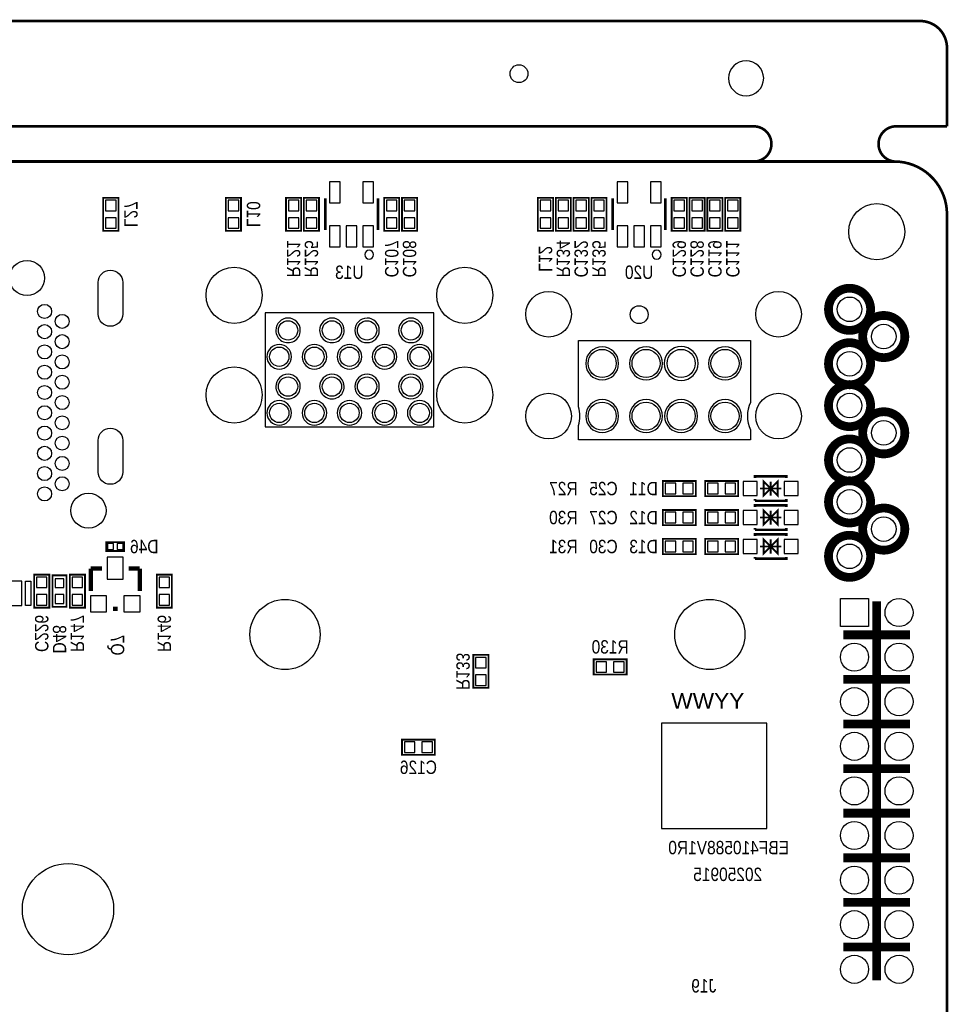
# Model space of a CAD drawing. Extents: x 0 to 155, y -8 to 98.
# Tile 5 of 5: x 97 to 150, y 42 to 98. Entities that reach past the tile are written whole.
import ezdxf
from ezdxf.enums import TextEntityAlignment as Align

# ---------------------------------------------------------------- set-up
doc = ezdxf.new("R2010")
doc.units = 0
doc.layers.add('DXF', color=140, linetype='CONTINUOUS')

msp = doc.modelspace()

# ---------------------------------------------------------------- linework, layer by layer
at = {"layer": 'DXF'}
for points, const_width in [([(1.524, 98.000058), (148.475954, 98.000058)], 0.1524), ([(149.999954, 96.476058), (149.999954, 92.00007)], 0.1524), ([(78.999842, 92.00007), (138.999976, 92.00007)], 0.1524), ([(149.999954, 92.00007), (146.99996, 92.00007)], 0.1524), ([(101.9302, 87.9348), (101.9302, 86.0552), (102.7938, 86.0552), (102.7938, 87.9348), (101.9302, 87.9348)], 0.1016), ([(109.7788, 86.0552), (109.7788, 87.9348), (108.9152, 87.9348), (108.9152, 86.0552), (109.7788, 86.0552)], 0.1016), ([(113.2078, 86.0552), (113.2078, 87.9348), (112.3442, 87.9348), (112.3442, 86.0552), (113.2078, 86.0552)], 0.1016), ([(114.2238, 86.0552), (114.2238, 87.9348), (113.3602, 87.9348), (113.3602, 86.0552), (114.2238, 86.0552)], 0.1016), ([(114.577876, 87.894922), (114.577876, 86.095078)], 0.150114), ([(117.578124, 86.095078), (117.578124, 87.894922)], 0.150114), ([(118.7958, 86.0552), (118.7958, 87.9348), (117.9322, 87.9348), (117.9322, 86.0552), (118.7958, 86.0552)], 0.1016), ([(119.8118, 86.0552), (119.8118, 87.9348), (118.9482, 87.9348), (118.9482, 86.0552), (119.8118, 86.0552)], 0.1016), ([(127.5588, 86.0552), (127.5588, 87.9348), (126.6952, 87.9348), (126.6952, 86.0552), (127.5588, 86.0552)], 0.1016), ([(128.5748, 86.0552), (128.5748, 87.9348), (127.7112, 87.9348), (127.7112, 86.0552), (128.5748, 86.0552)], 0.1016), ([(128.7272, 87.9348), (128.7272, 86.0552), (129.5908, 86.0552), (129.5908, 87.9348), (128.7272, 87.9348)], 0.1016), ([(130.6068, 86.0552), (130.6068, 87.9348), (129.7432, 87.9348), (129.7432, 86.0552), (130.6068, 86.0552)], 0.1016), ([(130.960876, 87.894922), (130.960876, 86.095078)], 0.150114), ([(133.961124, 86.095078), (133.961124, 87.894922)], 0.150114), ([(135.1788, 86.0552), (135.1788, 87.9348), (134.3152, 87.9348), (134.3152, 86.0552), (135.1788, 86.0552)], 0.1016), ([(136.1948, 86.0552), (136.1948, 87.9348), (135.3312, 87.9348), (135.3312, 86.0552), (136.1948, 86.0552)], 0.1016), ([(137.2108, 86.0552), (137.2108, 87.9348), (136.3472, 87.9348), (136.3472, 86.0552), (137.2108, 86.0552)], 0.1016), ([(138.2268, 86.0552), (138.2268, 87.9348), (137.3632, 87.9348), (137.3632, 86.0552), (138.2268, 86.0552)], 0.1016), ([(135.6868, 71.8058), (133.8072, 71.8058), (133.8072, 70.9422), (135.6868, 70.9422), (135.6868, 71.8058)], 0.1016), ([(138.0998, 71.8058), (136.2202, 71.8058), (136.2202, 70.9422), (138.0998, 70.9422), (138.0998, 71.8058)], 0.1016), ([(139.054078, 71.973948), (139.054078, 72.074024), (140.853922, 72.074024), (140.853922, 71.973948)], 0.150114), ([(139.954, 71.374), (139.55395, 71.77405), (139.55395, 70.97395), (139.954, 71.374), (140.35405, 70.97395), (140.35405, 71.77405), (139.954, 71.374)], 0.100076), ([(139.954, 71.77405), (139.954, 70.97395)], 0.100076), ([(139.354052, 71.374), (140.553948, 71.374)], 0.100076), ([(139.054078, 70.673976), (140.853922, 70.673976), (140.853922, 70.774052)], 0.150114), ([(139.054078, 70.673976), (139.054078, 70.774052)], 0.150114), ([(135.6868, 70.1548), (133.8072, 70.1548), (133.8072, 69.2912), (135.6868, 69.2912), (135.6868, 70.1548)], 0.1016), ([(138.0998, 70.1548), (136.2202, 70.1548), (136.2202, 69.2912), (138.0998, 69.2912), (138.0998, 70.1548)], 0.1016), ([(139.054078, 70.322948), (139.054078, 70.423024), (140.853922, 70.423024), (140.853922, 70.322948)], 0.150114), ([(139.954, 69.723), (139.55395, 70.12305), (139.55395, 69.32295), (139.954, 69.723), (140.35405, 69.32295), (140.35405, 70.12305), (139.954, 69.723)], 0.100076), ([(139.954, 70.12305), (139.954, 69.32295)], 0.100076), ([(139.354052, 69.723), (140.553948, 69.723)], 0.100076), ([(139.054078, 69.022976), (140.853922, 69.022976), (140.853922, 69.123052)], 0.150114), ([(139.054078, 69.022976), (139.054078, 69.123052)], 0.150114), ([(135.6868, 68.5038), (133.8072, 68.5038), (133.8072, 67.6402), (135.6868, 67.6402), (135.6868, 68.5038)], 0.1016), ([(138.0998, 68.5038), (136.2202, 68.5038), (136.2202, 67.6402), (138.0998, 67.6402), (138.0998, 68.5038)], 0.1016), ([(139.054078, 68.671948), (139.054078, 68.772024), (140.853922, 68.772024), (140.853922, 68.671948)], 0.150114), ([(139.954, 68.072), (139.55395, 68.47205), (139.55395, 67.67195), (139.954, 68.072), (140.35405, 67.67195), (140.35405, 68.47205), (139.954, 68.072)], 0.100076), ([(139.954, 68.47205), (139.954, 67.67195)], 0.100076), ([(102.108, 68.326), (103.124, 68.326), (103.124, 67.818), (102.108, 67.818), (102.108, 68.326)], 0.1016), ([(139.354052, 68.072), (140.553948, 68.072)], 0.100076), ([(139.054078, 67.371976), (140.853922, 67.371976), (140.853922, 67.472052)], 0.150114), ([(139.054078, 67.371976), (139.054078, 67.472052)], 0.150114), ([(101.854, 66.8147), (101.219, 66.8147)], 0.254), ([(101.219, 66.8147), (101.219, 65.5447)], 0.254), ([(103.378, 66.8147), (104.013, 66.8147)], 0.254), ([(104.013, 66.8147), (104.013, 65.5447)], 0.254), ([(97.9932, 66.4718), (97.9932, 64.5922), (98.8568, 64.5922), (98.8568, 66.4718), (97.9932, 66.4718)], 0.1016), ([(99.04095, 66.431922), (99.04095, 64.632078), (99.84105, 64.632078), (99.84105, 66.431922), (99.04095, 66.431922)], 0.100076), ([(100.8888, 64.5922), (100.8888, 66.4718), (100.0252, 66.4718), (100.0252, 64.5922), (100.8888, 64.5922)], 0.1016), ([(104.9782, 66.4718), (104.9782, 64.5922), (105.8418, 64.5922), (105.8418, 66.4718), (104.9782, 66.4718)], 0.1016), ([(145.999962, 64.943228), (145.999962, 43.363388)], 0.500126), ([(102.743, 64.5287), (102.489, 64.5287)], 0.254), ([(144.100042, 63.043308), (147.899882, 63.043308)], 0.500126), ([(123.8758, 60.0202), (123.8758, 61.8998), (123.0122, 61.8998), (123.0122, 60.0202), (123.8758, 60.0202)], 0.1016), ([(131.7498, 61.6458), (129.8702, 61.6458), (129.8702, 60.7822), (131.7498, 60.7822), (131.7498, 61.6458)], 0.1016), ([(144.100042, 60.503308), (147.899882, 60.503308)], 0.500126), ([(144.100042, 57.963308), (147.899882, 57.963308)], 0.500126), ([(120.8278, 57.0738), (118.9482, 57.0738), (118.9482, 56.2102), (120.8278, 56.2102), (120.8278, 57.0738)], 0.1016), ([(144.100042, 55.423308), (147.899882, 55.423308)], 0.500126), ([(144.100042, 52.883308), (147.899882, 52.883308)], 0.500126), ([(144.100042, 50.343308), (147.899882, 50.343308)], 0.500126), ([(144.100042, 47.803308), (147.899882, 47.803308)], 0.500126), ([(144.100042, 45.263308), (147.899882, 45.263308)], 0.500126)]:
    msp.add_lwpolyline(points, dxfattribs=dict(at, const_width=const_width))
for points, const_width in [([(148.475954, 98.000058, -0.414214), (149.999954, 96.476058)], 0.1524), ([(138.999976, 90.000074, 0.999992), (138.999976, 92.00007)], 0.150114), ([(146.99996, 90.000074, -0.899993), (146.99996, 92.00007)], 0.150114), ([(2.999994, 0), (146.99996, 0, 0.414214), (149.999954, 2.999994), (149.999954, 87.00008, 0.414214), (146.99996, 90.000074), (2.999994, 90.000074, 0.414214), (0, 87.00008), (0, 2.999994, 0.414214), (2.999994, 0)], 0.1524), ([(145.649696, 81.581498, 0.999993), (143.249904, 81.581498, 1.000007), (145.649696, 81.581498)], 0.500126), ([(147.5994, 80.03159, 1), (145.199608, 80.03159, 1), (147.5994, 80.03159)], 0.500126), ([(145.649696, 78.481682, 1.000007), (143.249904, 78.481682, 0.999993), (145.649696, 78.481682)], 0.500126), ([(145.649696, 76.097384, 0.999993), (143.249904, 76.097384, 1.000007), (145.649696, 76.097384)], 0.500126), ([(147.5994, 74.547476, 1), (145.199608, 74.547476, 1), (147.5994, 74.547476)], 0.500126), ([(145.649696, 72.997568, 1.000007), (143.249904, 72.997568, 0.999993), (145.649696, 72.997568)], 0.500126), ([(145.649696, 70.61327, 0.999993), (143.249904, 70.61327, 1.000007), (145.649696, 70.61327)], 0.500126), ([(147.5994, 69.063362, 1), (145.199608, 69.063362, 1), (147.5994, 69.063362)], 0.500126), ([(145.649696, 67.513454, 1.000007), (143.249904, 67.513454, 0.999993), (145.649696, 67.513454)], 0.500126)]:
    msp.add_lwpolyline(points, format="xyb", dxfattribs=dict(at, const_width=const_width))
msp.add_lwpolyline([(139.556998, 94.742, 1), (137.557002, 94.742, 1), (139.556998, 94.742)], format="xyb", dxfattribs=at)
for points in [[(115.42776, 87.645494), (115.42776, 88.844374), (114.82832, 88.844374), (114.82832, 87.645494)], [(117.32768, 87.645494), (117.32768, 88.844374), (116.72824, 88.844374), (116.72824, 87.645494)], [(131.81076, 87.645494), (131.81076, 88.844374), (131.21132, 88.844374), (131.21132, 87.645494)], [(133.71068, 87.645494), (133.71068, 88.844374), (133.11124, 88.844374), (133.11124, 87.645494)], [(102.66172, 87.794592), (102.06228, 87.794592), (102.06228, 87.195152), (102.66172, 87.195152)], [(109.04728, 87.195152), (109.64672, 87.195152), (109.64672, 87.794592), (109.04728, 87.794592)], [(112.47628, 87.195152), (113.07572, 87.195152), (113.07572, 87.794592), (112.47628, 87.794592)], [(113.49228, 87.195152), (114.09172, 87.195152), (114.09172, 87.794592), (113.49228, 87.794592)], [(118.06428, 87.195152), (118.66372, 87.195152), (118.66372, 87.794592), (118.06428, 87.794592)], [(119.08028, 87.195152), (119.67972, 87.195152), (119.67972, 87.794592), (119.08028, 87.794592)], [(126.82728, 87.195152), (127.42672, 87.195152), (127.42672, 87.794592), (126.82728, 87.794592)], [(127.84328, 87.195152), (128.44272, 87.195152), (128.44272, 87.794592), (127.84328, 87.794592)], [(129.45872, 87.794592), (128.85928, 87.794592), (128.85928, 87.195152), (129.45872, 87.195152)], [(129.87528, 87.195152), (130.47472, 87.195152), (130.47472, 87.794592), (129.87528, 87.794592)], [(134.44728, 87.195152), (135.04672, 87.195152), (135.04672, 87.794592), (134.44728, 87.794592)], [(135.46328, 87.195152), (136.06272, 87.195152), (136.06272, 87.794592), (135.46328, 87.794592)], [(136.47928, 87.195152), (137.07872, 87.195152), (137.07872, 87.794592), (136.47928, 87.794592)], [(137.49528, 87.195152), (138.09472, 87.195152), (138.09472, 87.794592), (137.49528, 87.794592)], [(102.66172, 86.794848), (102.06228, 86.794848), (102.06228, 86.195408), (102.66172, 86.195408)], [(109.04728, 86.195408), (109.64672, 86.195408), (109.64672, 86.794848), (109.04728, 86.794848)], [(112.47628, 86.195408), (113.07572, 86.195408), (113.07572, 86.794848), (112.47628, 86.794848)], [(113.49228, 86.195408), (114.09172, 86.195408), (114.09172, 86.794848), (113.49228, 86.794848)], [(118.06428, 86.195408), (118.66372, 86.195408), (118.66372, 86.794848), (118.06428, 86.794848)], [(119.08028, 86.195408), (119.67972, 86.195408), (119.67972, 86.794848), (119.08028, 86.794848)], [(126.82728, 86.195408), (127.42672, 86.195408), (127.42672, 86.794848), (126.82728, 86.794848)], [(127.84328, 86.195408), (128.44272, 86.195408), (128.44272, 86.794848), (127.84328, 86.794848)], [(129.45872, 86.794848), (128.85928, 86.794848), (128.85928, 86.195408), (129.45872, 86.195408)], [(129.87528, 86.195408), (130.47472, 86.195408), (130.47472, 86.794848), (129.87528, 86.794848)], [(134.44728, 86.195408), (135.04672, 86.195408), (135.04672, 86.794848), (134.44728, 86.794848)], [(135.46328, 86.195408), (136.06272, 86.195408), (136.06272, 86.794848), (135.46328, 86.794848)], [(136.47928, 86.195408), (137.07872, 86.195408), (137.07872, 86.794848), (136.47928, 86.794848)], [(137.49528, 86.195408), (138.09472, 86.195408), (138.09472, 86.794848), (137.49528, 86.794848)], [(115.42776, 85.145626), (115.42776, 86.344506), (114.82832, 86.344506), (114.82832, 85.145626)], [(116.37772, 85.145626), (116.37772, 86.344506), (115.77828, 86.344506), (115.77828, 85.145626)], [(117.32768, 85.145626), (117.32768, 86.344506), (116.72824, 86.344506), (116.72824, 85.145626)], [(131.81076, 85.145626), (131.81076, 86.344506), (131.21132, 86.344506), (131.21132, 85.145626)], [(132.76072, 85.145626), (132.76072, 86.344506), (132.16128, 86.344506), (132.16128, 85.145626)], [(133.71068, 85.145626), (133.71068, 86.344506), (133.11124, 86.344506), (133.11124, 85.145626)], [(120.758966, 74.880978), (120.758966, 81.381092), (111.158782, 81.381092), (111.158782, 74.880978)], [(134.546848, 71.07428), (134.546848, 71.67372), (133.947408, 71.67372), (133.947408, 71.07428)], [(135.546592, 71.07428), (135.546592, 71.67372), (134.947152, 71.67372), (134.947152, 71.07428)], [(136.959848, 71.07428), (136.959848, 71.67372), (136.360408, 71.67372), (136.360408, 71.07428)], [(137.959592, 71.07428), (137.959592, 71.67372), (137.360152, 71.67372), (137.360152, 71.07428)], [(138.378946, 71.77405), (138.378946, 70.97395), (139.179046, 70.97395), (139.179046, 71.77405)], [(140.728954, 71.77405), (140.728954, 70.97395), (141.529054, 70.97395), (141.529054, 71.77405)], [(138.378946, 70.12305), (138.378946, 69.32295), (139.179046, 69.32295), (139.179046, 70.12305)], [(140.728954, 70.12305), (140.728954, 69.32295), (141.529054, 69.32295), (141.529054, 70.12305)], [(134.546848, 69.42328), (134.546848, 70.02272), (133.947408, 70.02272), (133.947408, 69.42328)], [(135.546592, 69.42328), (135.546592, 70.02272), (134.947152, 70.02272), (134.947152, 69.42328)], [(136.959848, 69.42328), (136.959848, 70.02272), (136.360408, 70.02272), (136.360408, 69.42328)], [(137.959592, 69.42328), (137.959592, 70.02272), (137.360152, 70.02272), (137.360152, 69.42328)], [(138.378946, 68.47205), (138.378946, 67.67195), (139.179046, 67.67195), (139.179046, 68.47205)], [(140.728954, 68.47205), (140.728954, 67.67195), (141.529054, 67.67195), (141.529054, 68.47205)], [(102.165912, 68.247006), (102.165912, 67.896994), (102.515924, 67.896994), (102.515924, 68.247006)], [(102.716076, 68.247006), (102.716076, 67.896994), (103.066088, 67.896994), (103.066088, 68.247006)], [(134.546848, 67.77228), (134.546848, 68.37172), (133.947408, 68.37172), (133.947408, 67.77228)], [(135.546592, 67.77228), (135.546592, 68.37172), (134.947152, 68.37172), (134.947152, 67.77228)], [(136.959848, 67.77228), (136.959848, 68.37172), (136.360408, 68.37172), (136.360408, 67.77228)], [(137.959592, 67.77228), (137.959592, 68.37172), (137.360152, 68.37172), (137.360152, 67.77228)], [(103.0732, 66.2051), (103.0732, 67.4751), (102.1588, 67.4751), (102.1588, 66.2051)], [(98.72472, 66.331592), (98.12528, 66.331592), (98.12528, 65.732152), (98.72472, 65.732152)], [(99.691063, 66.232151), (99.190937, 66.232151), (99.190937, 65.732025), (99.691063, 65.732025)], [(100.15728, 65.732152), (100.75672, 65.732152), (100.75672, 66.331592), (100.15728, 66.331592)], [(105.70972, 66.331592), (105.11028, 66.331592), (105.11028, 65.732152), (105.70972, 65.732152)], [(96.096074, 66.105024), (96.096074, 64.704976), (97.29597, 64.704976), (97.29597, 66.105024)], [(97.496122, 64.704976), (97.496122, 66.105024), (97.796096, 66.105024), (97.796096, 64.704976)], [(98.72472, 65.331848), (98.12528, 65.331848), (98.12528, 64.732408), (98.72472, 64.732408)], [(99.691063, 65.331975), (99.190937, 65.331975), (99.190937, 64.831849), (99.691063, 64.831849)], [(100.15728, 64.732408), (100.75672, 64.732408), (100.75672, 65.331848), (100.15728, 65.331848)], [(102.1207, 64.3509), (102.1207, 65.2653), (101.2063, 65.2653), (101.2063, 64.3509)], [(104.0257, 64.3509), (104.0257, 65.2653), (103.1113, 65.2653), (103.1113, 64.3509)], [(105.70972, 65.331848), (105.11028, 65.331848), (105.11028, 64.732408), (105.70972, 64.732408)], [(143.929989, 65.113281), (145.529935, 65.113281), (145.529935, 63.513335), (143.929989, 63.513335)], [(123.14428, 61.160152), (123.74372, 61.160152), (123.74372, 61.759592), (123.14428, 61.759592)], [(130.609848, 60.91428), (130.609848, 61.51372), (130.010408, 61.51372), (130.010408, 60.91428)], [(131.609592, 60.91428), (131.609592, 61.51372), (131.010152, 61.51372), (131.010152, 60.91428)], [(123.14428, 60.160408), (123.74372, 60.160408), (123.74372, 60.759848), (123.14428, 60.759848)], [(133.728206, 58.016394), (133.728206, 52.016406), (139.728194, 52.016406), (139.728194, 58.016394)], [(119.687848, 56.34228), (119.687848, 56.94172), (119.088408, 56.94172), (119.088408, 56.34228)], [(120.687592, 56.34228), (120.687592, 56.94172), (120.088152, 56.94172), (120.088152, 56.34228)]]:
    msp.add_lwpolyline(points, close=True, dxfattribs=at)
for points in [[(117.327934, 84.69503, 1), (116.828066, 84.69497, 1)], [(133.710934, 84.69503, 1), (133.211066, 84.69497, 1)], [(103.039418, 83.114388), (103.039418, 81.314544, -1), (101.63937, 81.314544), (101.63937, 83.114388, -1)], [(113.158778, 80.38211, 1), (111.75877, 80.38203, 1)], [(115.658138, 80.38211, 1), (114.25801, 80.38203, 1)], [(117.659658, 80.38211, 1), (116.25969, 80.38203, 1)], [(120.159018, 80.38211, 1), (118.75893, 80.38203, 1)], [(129.001774, 74.144124), (129.001774, 74.96683, 0.153457), (129.001774, 76.033122), (129.001774, 79.798418), (138.809222, 79.798418), (138.809222, 76.283312, 0.232159), (138.809222, 74.71664), (138.809222, 74.144124)], [(112.658398, 78.88097, 1), (111.25835, 78.88097, 1)], [(114.659918, 78.88097, 1), (113.25983, 78.88097, 1)], [(116.658898, 78.88097, 1), (115.25885, 78.88097, 1)], [(118.657878, 78.88097, 1), (117.25787, 78.88097, 1)], [(120.659398, 78.88097, 1), (119.25935, 78.88097, 1)], [(131.29514, 78.49997, 1), (129.41554, 78.49997, 1)], [(133.795262, 78.49997, 1), (131.915662, 78.49997, 1)], [(135.820658, 78.49997, 1), (133.890258, 78.49997, 1)], [(138.29538, 78.49997, 1), (136.41578, 78.49997, 1)], [(113.158778, 77.18171, 1), (111.75877, 77.18163, 1)], [(115.658138, 77.18171, 1), (114.25801, 77.18163, 1)], [(117.659658, 77.18171, 1), (116.25969, 77.18163, 1)], [(120.159018, 77.18171, 1), (118.75893, 77.18163, 1)], [(112.658398, 75.68057, 1), (111.25835, 75.68057, 1)], [(114.659918, 75.68057, 1), (113.25983, 75.68057, 1)], [(116.658898, 75.68057, 1), (115.25885, 75.68057, 1)], [(118.657878, 75.68057, 1), (117.25787, 75.68057, 1)], [(120.659398, 75.68057, 1), (119.25935, 75.68057, 1)], [(131.29514, 75.499976, 1), (129.41554, 75.499976, 1)], [(133.795262, 75.499976, 1), (131.915662, 75.499976, 1)], [(135.795258, 75.499976, 1), (133.915658, 75.499976, 1)], [(138.29538, 75.499976, 1), (136.41578, 75.499976, 1)], [(103.039418, 74.114152), (103.039418, 72.314308, -1), (101.63937, 72.314308), (101.63937, 74.114152, -1)]]:
    msp.add_lwpolyline(points, format="xyb", close=True, dxfattribs=at)
for centre, radius in [((125.615954, 95.000064), 0.508), ((145.999962, 86.000082), 1.599946), ((97.58934, 83.36407), 0.99949), ((109.387894, 82.38109), 1.6002), ((122.529854, 82.38109), 1.6002), ((127.305562, 81.300066), 1.299972), ((140.405358, 81.300066), 1.299972), ((144.4498, 81.581498), 0.700024), ((98.589338, 81.46415), 0.40005), ((132.461, 81.28), 0.508), ((99.589336, 80.895444), 0.40005), ((112.458754, 80.38211), 0.550037), ((114.958114, 80.38211), 0.550037), ((116.959634, 80.38211), 0.550037), ((119.458994, 80.38211), 0.550037), ((98.589338, 80.309212), 0.40005), ((146.399504, 80.03159), 0.700024), ((99.589336, 79.739236), 0.40005), ((98.589338, 79.154274), 0.40005), ((111.958374, 78.88097), 0.550037), ((113.959894, 78.88097), 0.550037), ((115.958874, 78.88097), 0.550037), ((117.957854, 78.88097), 0.550037), ((119.959374, 78.88097), 0.550037), ((130.35534, 78.49997), 0.799973), ((132.855462, 78.49997), 0.799973), ((134.855458, 78.49997), 0.799973), ((137.35558, 78.49997), 0.799973), ((144.4498, 78.481682), 0.700024), ((99.589336, 78.583282), 0.40005), ((98.589338, 77.999336), 0.40005), ((109.387894, 76.70165), 1.6002), ((122.529854, 76.70165), 1.6002), ((99.589336, 77.427328), 0.40005), ((112.458754, 77.18171), 0.550037), ((114.958114, 77.18171), 0.550037), ((116.959634, 77.18171), 0.550037), ((119.458994, 77.18171), 0.550037), ((98.589338, 76.844398), 0.40005), ((99.589336, 76.271374), 0.40005), ((127.305562, 75.499976), 1.299972), ((130.35534, 75.499976), 0.799973), ((132.855462, 75.499976), 0.799973), ((134.855458, 75.499976), 0.799973), ((137.35558, 75.499976), 0.799973), ((140.405358, 75.499976), 1.299972), ((144.4498, 76.097384), 0.700024), ((98.589338, 75.689206), 0.40005), ((111.958374, 75.68057), 0.550037), ((113.959894, 75.68057), 0.550037), ((115.958874, 75.68057), 0.550037), ((117.957854, 75.68057), 0.550037), ((119.959374, 75.68057), 0.550037), ((99.589336, 75.11542), 0.40005), ((146.399504, 74.547476), 0.700024), ((98.589338, 74.534268), 0.40005), ((99.589336, 73.959466), 0.40005), ((98.589338, 73.379076), 0.40005), ((144.4498, 72.997568), 0.700024), ((99.589336, 72.803258), 0.40005), ((98.589338, 72.224392), 0.40005), ((99.589336, 71.647304), 0.40005), ((98.589338, 71.069454), 0.40005), ((144.4498, 70.61327), 0.700024), ((101.08946, 70.11416), 0.99949), ((146.399504, 69.063362), 0.700024), ((144.4498, 67.513454), 0.700024), ((112.288066, 63.062358), 1.999996), ((136.48817, 63.062358), 1.999996), ((147.269962, 64.313308), 0.799973), ((144.729962, 61.773308), 0.799973), ((147.269962, 61.773308), 0.799973), ((144.729962, 59.233308), 0.799973), ((147.269962, 59.233308), 0.799973), ((144.729962, 56.693308), 0.799973), ((147.269962, 56.693308), 0.799973), ((144.729962, 54.153308), 0.799973), ((147.269962, 54.153308), 0.799973), ((144.729962, 51.613308), 0.799973), ((147.269962, 51.613308), 0.799973), ((99.922584, 47.413926), 2.599944), ((144.729962, 49.073308), 0.799973), ((147.269962, 49.073308), 0.799973), ((144.729962, 46.533308), 0.799973), ((147.269962, 46.533308), 0.799973), ((144.729962, 43.993308), 0.799973), ((147.269962, 43.993308), 0.799973)]:
    msp.add_circle(centre, radius, dxfattribs=at)

# ---------------------------------------------------------------- texts
at = {"layer": 'DXF', "text_generation_flag": 2, "width": 0.866667}
for s, p in [('L27', (103.124, 86.996016)), ('L10', (110.109, 86.996016)), ('R121', (112.395, 84.456016)), ('R125', (113.411, 84.456016)), ('C107', (117.983, 84.456016)), ('C108', (118.999, 84.456016)), ('R134', (127.762, 84.456016)), ('C132', (128.778, 84.456016)), ('R135', (129.794, 84.456016)), ('C129', (134.366, 84.456016)), ('C128', (135.382, 84.456016)), ('C119', (136.398, 84.456016)), ('C111', (137.414, 84.456016)), ('L12', (126.746, 84.456016)), ('C226', (98.044, 63.119)), ('R147', (100.076, 63.119)), ('R146', (105.029, 63.119)), ('D48', (99.06, 62.7888)), ('Q7', (102.362, 62.4586)), ('R133', (122.047, 60.961016))]:
    msp.add_text(s, height=0.762, rotation=270, dxfattribs=at).set_placement(p, align=Align.CENTER)
for s, p in [('U13', (115.951, 83.312)), ('U20', (132.461, 83.312)), ('R27', (128.143, 70.993)), ('C25', (130.429, 70.993)), ('D11', (132.715, 70.993)), ('R30', (128.143, 69.342)), ('C27', (130.429, 69.342)), ('D12', (132.715, 69.342)), ('D46', (104.267, 67.691)), ('R31', (128.143, 67.691)), ('C30', (130.429, 67.691)), ('D13', (132.715, 67.691)), ('R130', (130.81, 61.976)), ('C126', (119.888, 55.118)), ('J19', (136.144, 42.672))]:
    msp.add_text(s, height=0.762, dxfattribs=at).set_placement(p, align=Align.CENTER)
at = {"layer": 'DXF', "text_generation_flag": 2}
for s, height, width, p in [('YYWW', 0.889, 1.085714, (138.4554, 58.8391)), ('EBF410588V1R0', 0.762, 0.866667, (140.9954, 50.546)), ('20250915', 0.762, 0.866667, (139.4714, 49.022))]:
    msp.add_text(s, height=height, dxfattribs=dict(at, width=width)).set_placement(p)

doc.saveas('drawing.dxf')
